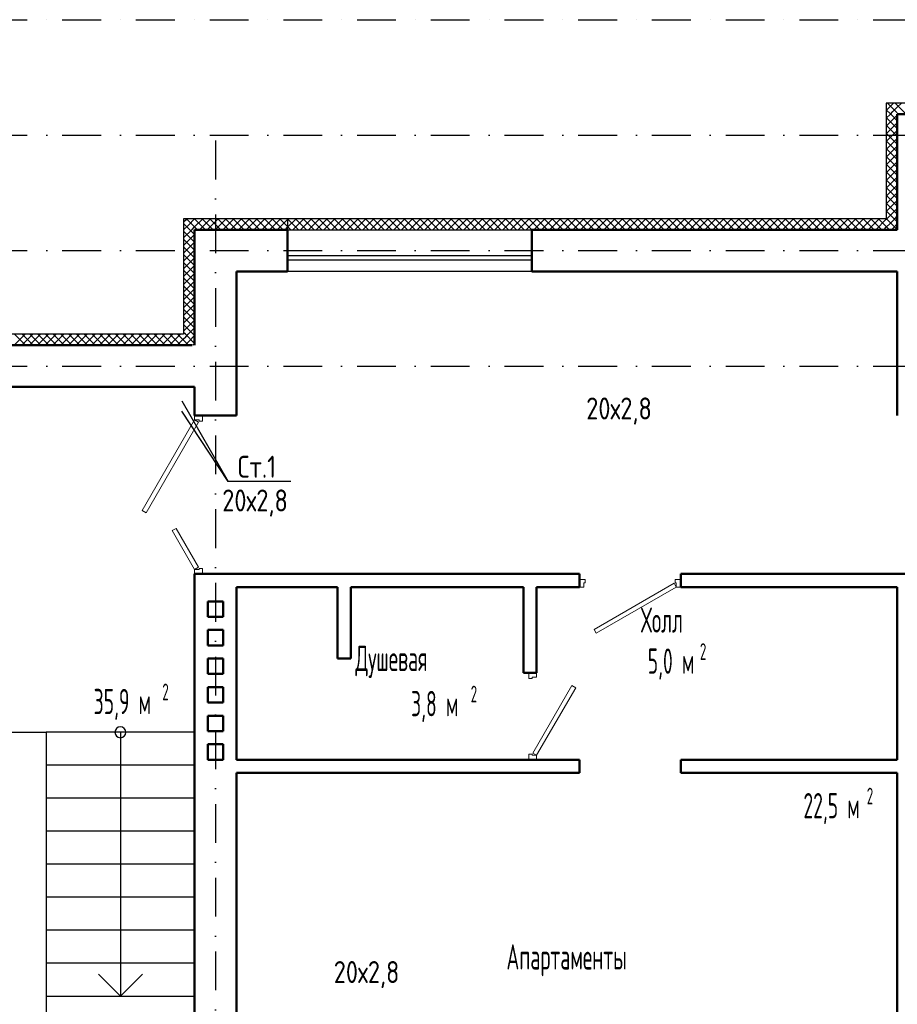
# Model space of a CAD drawing. Extents: x -1560602 to 321118, y -2308202 to -430103.
# Tile 5 of 104: x -1536627 to -1528646, y -2279298 to -2270344. Entities that reach past the tile are written whole.
import ezdxf
from ezdxf.enums import TextEntityAlignment as Align

# ---------------------------------------------------------------- set-up
doc = ezdxf.new("R2010")
doc.units = 0
doc.header["$MEASUREMENT"] = 0
doc.linetypes.add('Dot & Dashed', pattern=[670.277762, 352.777767, -176.388884, 0, -141.111112])
doc.linetypes.add('Штрихпунктирная', pattern=[0.670278, 0.352778, -0.176389, 0, -0.141111])
doc.layers.get('0').update_dxf_attribs({"color": 255, "linetype": 'CONTINUOUS'})
for name, color, linetype, lineweight in [('Вентиляция', 2, 'CONTINUOUS', 50), ('Двери', 4, 'CONTINUOUS', 15), ('стены', 5, 'CONTINUOUS', 50)]:
    doc.layers.add(name, color=color, linetype=linetype, lineweight=lineweight)
for name, color, linetype in [('Оси', 253, 'Dot & Dashed'), ('отделка', 240, 'CONTINUOUS'), ('Текст', 7, 'CONTINUOUS'), ('Утеплитель', 6, 'CONTINUOUS')]:
    doc.layers.add(name, color=color, linetype=linetype)
doc.styles.get("Standard").update_dxf_attribs({"font": 'spds.shx', "width": 0.7, "height": 250})

msp = doc.modelspace()

# ---------------------------------------------------------------- linework, layer by layer
at = {"color": 0}
for p, q in [((-1535151.4, -2273810.9, 0), (-1534730.5, -2274542.8)), ((-1534730.5, -2274542.8), (-1535151.4, -2273904.9, 0)), ((-1534160.3, -2274542.8), (-1534730.5, -2274542.8))]:
    msp.add_line(p, q, dxfattribs=at)
at = {"color": 0, "linetype": 'Continuous'}
for p, q in [((-1539385.7, -2276823.9), (-1536385.7, -2276823.9)), ((-1535035.7, -2276823.9), (-1536385.7, -2276823.9)), ((-1536385.7, -2276823.9), (-1536385.7, -2279223.9)), ((-1535710.7, -2276823.9), (-1535710.7, -2279223.9)), ((-1535035.7, -2279223.9), (-1535035.7, -2276823.9)), ((-1535035.7, -2277123.9), (-1536385.7, -2277123.9)), ((-1535035.7, -2277423.9), (-1536385.7, -2277423.9)), ((-1535035.7, -2277723.9), (-1536385.7, -2277723.9)), ((-1535035.7, -2278023.9), (-1536385.7, -2278023.9)), ((-1535035.7, -2278323.9), (-1536385.7, -2278323.9)), ((-1535035.7, -2278623.9), (-1536385.7, -2278623.9)), ((-1535035.7, -2278923.9), (-1536385.7, -2278923.9)), ((-1535910.7, -2279023.9), (-1535710.7, -2279223.9)), ((-1535710.7, -2279223.9), (-1535510.7, -2279023.9)), ((-1536385.7, -2279223.9), (-1535035.7, -2279223.9)), ((-1536385.7, -2279223.9), (-1536385.7, -2279523.9)), ((-1535035.7, -2279523.9), (-1535035.7, -2279223.9))]:
    msp.add_line(p, q, dxfattribs=at)
for start, end in [(0, 180), (180, 0)]:
    msp.add_arc((-1535710.7, -2276823.9), 50, start, end, dxfattribs=at)
at = {"layer": 'Вентиляция', "color": 0, "ltscale": 100}
for p, q in [((-1534915.7, -2275633.6), (-1534775.7, -2275633.6)), ((-1534915.7, -2275773.6), (-1534915.7, -2275633.6)), ((-1534775.7, -2275633.6), (-1534775.7, -2275773.6)), ((-1534775.7, -2275773.6), (-1534915.7, -2275773.6)), ((-1534915.7, -2275893.6), (-1534775.7, -2275893.6)), ((-1534915.7, -2276033.6), (-1534915.7, -2275893.6)), ((-1534775.7, -2275893.6), (-1534775.7, -2276033.6)), ((-1534775.7, -2276033.6), (-1534915.7, -2276033.6)), ((-1534915.7, -2276153.6), (-1534775.7, -2276153.6)), ((-1534915.7, -2276293.6), (-1534915.7, -2276153.6)), ((-1534775.7, -2276153.6), (-1534775.7, -2276293.6)), ((-1534775.7, -2276293.6), (-1534915.7, -2276293.6)), ((-1534915.7, -2276413.6), (-1534775.7, -2276413.6)), ((-1534915.7, -2276553.6), (-1534915.7, -2276413.6)), ((-1534775.7, -2276413.6), (-1534775.7, -2276553.6)), ((-1534775.7, -2276553.6), (-1534915.7, -2276553.6)), ((-1534915.7, -2276673.6), (-1534775.7, -2276673.6)), ((-1534915.7, -2276813.6), (-1534915.7, -2276673.6)), ((-1534775.7, -2276673.6), (-1534775.7, -2276813.6)), ((-1534775.7, -2276813.6), (-1534915.7, -2276813.6)), ((-1534915.7, -2276933.6), (-1534775.7, -2276933.6)), ((-1534915.7, -2277073.6), (-1534915.7, -2276933.6)), ((-1534775.7, -2276933.6), (-1534775.7, -2277073.6)), ((-1534775.7, -2277073.6), (-1534915.7, -2277073.6))]:
    msp.add_line(p, q, dxfattribs=at)
at = {"layer": 'Двери', "color": 0, "linetype": 'Continuous'}
for p, q in [((-1535035.7, -2273943.6), (-1535035.7, -2273983.6)), ((-1534965.7, -2273993.6), (-1534965.7, -2273943.6)), ((-1535035.7, -2273983.6), (-1535511.7, -2274808)), ((-1535477.1, -2274828), (-1535001.1, -2274003.6)), ((-1535035.7, -2273983.6), (-1534995.7, -2273983.6)), ((-1535001.1, -2274003.6), (-1535035.7, -2273983.6)), ((-1534995.7, -2273983.6), (-1534995.7, -2273993.6)), ((-1534995.7, -2273993.6), (-1534965.7, -2273993.6)), ((-1535511.7, -2274808), (-1535477.1, -2274828)), ((-1535239.7, -2274990.2), (-1535205.1, -2274970.2)), ((-1535035.7, -2275343.6), (-1535239.7, -2274990.2)), ((-1535205.1, -2274970.2), (-1535001.1, -2275323.6)), ((-1535001.1, -2275323.6), (-1535035.7, -2275343.6)), ((-1534995.7, -2275343.6), (-1535035.7, -2275343.6)), ((-1535035.7, -2275343.6), (-1535035.7, -2275383.6)), ((-1534965.7, -2275333.6), (-1534995.7, -2275333.6)), ((-1534995.7, -2275333.6), (-1534995.7, -2275343.6)), ((-1534965.7, -2275383.6), (-1534965.7, -2275333.6)), ((-1531535.7, -2275433.6), (-1531485.7, -2275433.6)), ((-1531485.7, -2275463.6), (-1531495.7, -2275463.6)), ((-1531495.7, -2275463.6), (-1531495.7, -2275503.6)), ((-1531485.7, -2275433.6), (-1531485.7, -2275463.6)), ((-1531403.2, -2275888.9), (-1530675.7, -2275468.9)), ((-1530675.7, -2275468.9), (-1530655.7, -2275503.6)), ((-1530665.7, -2275463.6), (-1530665.7, -2275433.6)), ((-1530665.7, -2275433.6), (-1530615.7, -2275433.6)), ((-1530655.7, -2275463.6), (-1530665.7, -2275463.6)), ((-1530655.7, -2275503.6), (-1530655.7, -2275463.6)), ((-1531495.7, -2275503.6), (-1531535.7, -2275503.6)), ((-1530655.7, -2275503.6), (-1531383.2, -2275923.6)), ((-1530615.7, -2275503.6), (-1530655.7, -2275503.6)), ((-1531383.2, -2275923.6), (-1531403.2, -2275888.9)), ((-1531995.7, -2276283.6), (-1531995.7, -2276333.6)), ((-1531925.7, -2276323.6), (-1531925.7, -2276283.6)), ((-1531995.7, -2276333.6), (-1531965.7, -2276333.6)), ((-1531965.7, -2276333.6), (-1531965.7, -2276323.6)), ((-1531965.7, -2276323.6), (-1531925.7, -2276323.6)), ((-1531605.4, -2276398.7), (-1531960.4, -2277013.6)), ((-1531925.7, -2277033.6), (-1531570.7, -2276418.7)), ((-1531570.7, -2276418.7), (-1531605.4, -2276398.7)), ((-1531965.7, -2277023.6), (-1531995.7, -2277023.6)), ((-1531995.7, -2277023.6), (-1531995.7, -2277073.6)), ((-1531965.7, -2277033.6), (-1531965.7, -2277023.6)), ((-1531925.7, -2277033.6), (-1531965.7, -2277033.6)), ((-1531960.4, -2277013.6), (-1531925.7, -2277033.6)), ((-1531925.7, -2277073.6), (-1531925.7, -2277033.6))]:
    msp.add_line(p, q, dxfattribs=at)
at = {"layer": 'Оси', "color": 0, "linetype": 'Штрихпунктирная', "lineweight": -3, "ltscale": 1000}
for p, q in [((-1556351.1, -2270343.9), (-1508285.7, -2270343.9)), ((-1556351.1, -2271393.9), (-1496895.7, -2271393.9)), ((-1534845.7, -2271443.9), (-1534845.7, -2295548.9)), ((-1556351.1, -2272443.9), (-1496895.7, -2272443.9)), ((-1556351.1, -2273493.9), (-1496895.7, -2273493.9))]:
    msp.add_line(p, q, dxfattribs=at)
at = {"layer": 'отделка', "color": 0, "ltscale": 100}
for p, q in [((-1534190.7, -2272253.5), (-1531970.7, -2272253.5)), ((-1534190.7, -2272488.5), (-1531970.7, -2272488.5)), ((-1534190.7, -2272528.5), (-1531970.7, -2272528.5)), ((-1531970.7, -2272633.5), (-1534190.7, -2272633.5))]:
    msp.add_line(p, q, dxfattribs=at)
at = {"layer": 'стены', "color": 0, "linetype": 'Continuous'}
for p, q in [((-1528645.7, -2271203.5), (-1528645.7, -2272253.5)), ((-1527800.7, -2271203.5), (-1528645.7, -2271203.5)), ((-1535035.7, -2272253.5), (-1535035.7, -2273303.6)), ((-1534190.7, -2272253.5), (-1535035.7, -2272253.5)), ((-1531330.7, -2272253.5), (-1531970.7, -2272253.5)), ((-1531970.7, -2272253.5), (-1531970.7, -2272323.5)), ((-1531970.7, -2272253.5), (-1531970.7, -2272323.5)), ((-1528645.7, -2272253.5), (-1531330.7, -2272253.5)), ((-1531970.7, -2272323.5), (-1531970.7, -2272633.5)), ((-1534655.7, -2273813.6), (-1534655.7, -2272633.5)), ((-1534655.7, -2272633.5), (-1534190.7, -2272633.5)), ((-1531970.7, -2272633.5), (-1531330.7, -2272633.5)), ((-1531330.7, -2272633.5), (-1528645.7, -2272633.5)), ((-1528645.7, -2272633.5), (-1528645.7, -2273943.6)), ((-1535057.1, -2273303.6), (-1537720.7, -2273303.6)), ((-1537715.8, -2273683.6), (-1535035.7, -2273683.6)), ((-1535035.7, -2273683.6), (-1535035.7, -2273943.6)), ((-1534655.7, -2273943.6), (-1534655.7, -2273813.6)), ((-1534655.7, -2273943.6), (-1535035.7, -2273943.6)), ((-1535035.7, -2275383.6), (-1535035.7, -2281003.9)), ((-1531535.7, -2275383.6), (-1535035.7, -2275383.6)), ((-1528265.7, -2275383.6), (-1530615.7, -2275383.6)), ((-1534655.7, -2277073.6), (-1534655.7, -2275503.6)), ((-1534655.7, -2275503.6), (-1533735.7, -2275503.6)), ((-1534655.7, -2277050.6), (-1534655.7, -2275526.6)), ((-1533758.7, -2275503.6), (-1534632.7, -2275503.6)), ((-1533735.7, -2275503.6), (-1533735.7, -2276153.6)), ((-1533615.7, -2276153.6), (-1533615.7, -2275503.6)), ((-1533615.7, -2275503.6), (-1532045.7, -2275503.6)), ((-1532045.7, -2275503.6), (-1532045.7, -2276283.6)), ((-1531925.7, -2276283.6), (-1531925.7, -2275503.6)), ((-1531925.7, -2275503.6), (-1531535.7, -2275503.6)), ((-1530615.7, -2275503.6), (-1528645.7, -2275503.6)), ((-1528645.7, -2275503.6), (-1528645.7, -2277073.6)), ((-1533735.7, -2276153.6), (-1533615.7, -2276153.6)), ((-1531535.7, -2277073.6), (-1534655.7, -2277073.6)), ((-1531535.7, -2277098.6), (-1531535.7, -2277073.6)), ((-1531535.7, -2277098.6), (-1531535.7, -2277193.6)), ((-1528645.7, -2277073.6), (-1530615.7, -2277073.6)), ((-1534655.7, -2281003.9), (-1534655.7, -2277193.6)), ((-1534655.7, -2277193.6), (-1531535.7, -2277193.6)), ((-1530615.7, -2277193.6), (-1528645.7, -2277193.6)), ((-1528645.7, -2277193.6), (-1528645.7, -2281003.9))]:
    msp.add_line(p, q, dxfattribs=at)
at = {"layer": 'стены', "color": 0, "ltscale": 100}
for p, q in [((-1534190.7, -2272633.5), (-1534190.7, -2272253.5)), ((-1531535.7, -2275383.6), (-1531535.7, -2275503.6)), ((-1530615.7, -2275383.6), (-1530615.7, -2275491.1)), ((-1530615.7, -2275491.1), (-1530615.7, -2275503.6)), ((-1531925.7, -2276283.6), (-1532045.7, -2276283.6)), ((-1530615.7, -2277073.6), (-1530615.7, -2277193.6))]:
    msp.add_line(p, q, dxfattribs=at)
at = {"layer": 'Утеплитель', "color": 0, "linetype": 'Continuous'}
for p, q in [((-1528745.7, -2271103.5), (-1528745.7, -2271203.5)), ((-1527800.7, -2271103.5), (-1528745.7, -2271103.5)), ((-1528745.7, -2271169.5), (-1528716.7, -2271140.4)), ((-1528705.1, -2271203.5), (-1528745.7, -2271162.9)), ((-1528645.7, -2271192.2), (-1528734.4, -2271103.5)), ((-1528716.7, -2271140.4), (-1528679.8, -2271103.5)), ((-1528709.1, -2271203.5), (-1528685.6, -2271180)), ((-1528685.6, -2271180), (-1528645.7, -2271140.2)), ((-1528645.7, -2271121.5), (-1528663.7, -2271103.5)), ((-1528645.7, -2271140.2), (-1528609.1, -2271103.5)), ((-1528563.7, -2271203.5), (-1528645.7, -2271121.5)), ((-1528745.7, -2271203.5), (-1528745.7, -2272153.5)), ((-1528745.7, -2271240.2), (-1528709.1, -2271203.5)), ((-1528745.7, -2271310.9), (-1528654.4, -2271219.6)), ((-1528645.7, -2271333.6), (-1528745.7, -2271233.6)), ((-1528645.7, -2271262.9), (-1528705.1, -2271203.5)), ((-1528745.7, -2271381.6), (-1528645.7, -2271281.6)), ((-1528645.7, -2271404.4), (-1528745.7, -2271304.4)), ((-1528745.7, -2271452.3), (-1528645.7, -2271352.3)), ((-1528645.7, -2271475.1), (-1528745.7, -2271375.1)), ((-1528745.7, -2271523), (-1528645.7, -2271423)), ((-1528645.7, -2271545.8), (-1528745.7, -2271445.8)), ((-1528745.7, -2271593.8), (-1528645.7, -2271493.8)), ((-1528645.7, -2271616.5), (-1528745.7, -2271516.5)), ((-1528745.7, -2271664.5), (-1528645.7, -2271564.5)), ((-1528645.7, -2271687.2), (-1528745.7, -2271587.2)), ((-1528745.7, -2271735.2), (-1528645.7, -2271635.2)), ((-1528645.7, -2271757.9), (-1528745.7, -2271657.9)), ((-1528745.7, -2271805.9), (-1528645.7, -2271705.9)), ((-1528645.7, -2271828.6), (-1528745.7, -2271728.6)), ((-1528745.7, -2271876.6), (-1528645.7, -2271776.6)), ((-1528645.7, -2271899.3), (-1528745.7, -2271799.3)), ((-1528745.7, -2271947.3), (-1528645.7, -2271847.3)), ((-1528645.7, -2271970), (-1528745.7, -2271870)), ((-1528745.7, -2272018), (-1528645.7, -2271918)), ((-1528645.7, -2272040.7), (-1528745.7, -2271940.7)), ((-1528745.7, -2272088.7), (-1528645.7, -2271988.7)), ((-1528645.7, -2272111.5), (-1528745.7, -2272011.5)), ((-1528674.4, -2272153.5), (-1528745.7, -2272082.2)), ((-1528739.9, -2272153.5), (-1528645.7, -2272059.4)), ((-1535135.7, -2272153.5), (-1535135.7, -2273203.6)), ((-1534190.7, -2272153.5), (-1535135.7, -2272153.5)), ((-1535135.7, -2272185.5), (-1535121.7, -2272171.4)), ((-1535121.7, -2272171.4), (-1535103.8, -2272153.5)), ((-1535035.7, -2272226.8), (-1535109, -2272153.5)), ((-1535090.5, -2272211), (-1535035.7, -2272156.2)), ((-1535035.7, -2272156.1), (-1535038.3, -2272153.5)), ((-1535035.7, -2272156.2), (-1535033.1, -2272153.5)), ((-1535035.7, -2272226.9), (-1534962.4, -2272153.5)), ((-1534938.3, -2272253.5), (-1535035.7, -2272156.1)), ((-1534991.7, -2272253.5), (-1534891.7, -2272153.5)), ((-1534867.6, -2272253.5), (-1534967.6, -2272153.5)), ((-1534921, -2272253.5), (-1534821, -2272153.5)), ((-1534796.9, -2272253.5), (-1534896.9, -2272153.5)), ((-1534850.3, -2272253.5), (-1534750.3, -2272153.5)), ((-1534726.2, -2272253.5), (-1534826.2, -2272153.5)), ((-1534779.5, -2272253.5), (-1534679.5, -2272153.5)), ((-1534655.5, -2272253.5), (-1534755.5, -2272153.5)), ((-1534708.8, -2272253.5), (-1534608.8, -2272153.5)), ((-1534584.8, -2272253.5), (-1534684.8, -2272153.5)), ((-1534638.1, -2272253.5), (-1534538.1, -2272153.5)), ((-1534514.1, -2272253.5), (-1534614.1, -2272153.5)), ((-1534567.4, -2272253.5), (-1534467.4, -2272153.5)), ((-1534443.4, -2272253.5), (-1534543.4, -2272153.5)), ((-1534496.7, -2272253.5), (-1534396.7, -2272153.5)), ((-1534372.6, -2272253.5), (-1534472.6, -2272153.5)), ((-1534426, -2272253.5), (-1534326, -2272153.5)), ((-1534301.9, -2272253.5), (-1534401.9, -2272153.5)), ((-1534355.3, -2272253.5), (-1534255.3, -2272153.5)), ((-1534231.2, -2272253.5), (-1534331.2, -2272153.5)), ((-1534284.6, -2272253.5), (-1534190.7, -2272159.7)), ((-1534190.7, -2272223.3), (-1534260.5, -2272153.5)), ((-1534190.7, -2272153.5), (-1534190.7, -2272253.5)), ((-1534190.7, -2272153.5), (-1534190.7, -2272253.5)), ((-1528745.7, -2272153.5), (-1534190.7, -2272153.5)), ((-1534190.7, -2272159.7), (-1534184.6, -2272153.5)), ((-1534190.7, -2272230.4), (-1534113.9, -2272153.5)), ((-1534089.8, -2272253.5), (-1534189.8, -2272153.5)), ((-1534143.2, -2272253.5), (-1534043.2, -2272153.5)), ((-1534019.1, -2272253.5), (-1534119.1, -2272153.5)), ((-1534072.4, -2272253.5), (-1533972.4, -2272153.5)), ((-1533948.4, -2272253.5), (-1534048.4, -2272153.5)), ((-1534001.7, -2272253.5), (-1533901.7, -2272153.5)), ((-1533877.7, -2272253.5), (-1533977.7, -2272153.5)), ((-1533931, -2272253.5), (-1533831, -2272153.5)), ((-1533807, -2272253.5), (-1533907, -2272153.5)), ((-1533860.3, -2272253.5), (-1533760.3, -2272153.5)), ((-1533736.2, -2272253.5), (-1533836.2, -2272153.5)), ((-1533789.6, -2272253.5), (-1533689.6, -2272153.5)), ((-1533665.5, -2272253.5), (-1533765.5, -2272153.5)), ((-1533718.9, -2272253.5), (-1533618.9, -2272153.5)), ((-1533594.8, -2272253.5), (-1533694.8, -2272153.5)), ((-1533648.2, -2272253.5), (-1533548.2, -2272153.5)), ((-1533524.1, -2272253.5), (-1533624.1, -2272153.5)), ((-1533577.5, -2272253.5), (-1533477.5, -2272153.5)), ((-1533453.4, -2272253.5), (-1533553.4, -2272153.5)), ((-1533506.8, -2272253.5), (-1533406.8, -2272153.5)), ((-1533382.7, -2272253.5), (-1533482.7, -2272153.5)), ((-1533436, -2272253.5), (-1533336, -2272153.5)), ((-1533312, -2272253.5), (-1533412, -2272153.5)), ((-1533365.3, -2272253.5), (-1533265.3, -2272153.5)), ((-1533241.3, -2272253.5), (-1533341.3, -2272153.5)), ((-1533294.6, -2272253.5), (-1533194.6, -2272153.5)), ((-1533170.6, -2272253.5), (-1533270.6, -2272153.5)), ((-1533223.9, -2272253.5), (-1533123.9, -2272153.5)), ((-1533099.9, -2272253.5), (-1533199.9, -2272153.5)), ((-1533153.2, -2272253.5), (-1533053.2, -2272153.5)), ((-1533029.1, -2272253.5), (-1533129.1, -2272153.5)), ((-1533082.5, -2272253.5), (-1532982.5, -2272153.5)), ((-1532958.4, -2272253.5), (-1533058.4, -2272153.5)), ((-1533011.8, -2272253.5), (-1532911.8, -2272153.5)), ((-1532887.7, -2272253.5), (-1532987.7, -2272153.5)), ((-1532941.1, -2272253.5), (-1532841.1, -2272153.5)), ((-1532817, -2272253.5), (-1532917, -2272153.5)), ((-1532870.4, -2272253.5), (-1532770.4, -2272153.5)), ((-1532746.3, -2272253.5), (-1532846.3, -2272153.5)), ((-1532799.6, -2272253.5), (-1532699.6, -2272153.5)), ((-1532675.6, -2272253.5), (-1532775.6, -2272153.5)), ((-1532728.9, -2272253.5), (-1532628.9, -2272153.5)), ((-1532604.9, -2272253.5), (-1532704.9, -2272153.5)), ((-1532658.2, -2272253.5), (-1532558.2, -2272153.5)), ((-1532534.2, -2272253.5), (-1532634.2, -2272153.5)), ((-1532587.5, -2272253.5), (-1532487.5, -2272153.5)), ((-1532463.5, -2272253.5), (-1532563.5, -2272153.5)), ((-1532516.8, -2272253.5), (-1532416.8, -2272153.5)), ((-1532392.7, -2272253.5), (-1532492.7, -2272153.5)), ((-1532446.1, -2272253.5), (-1532346.1, -2272153.5)), ((-1532322, -2272253.5), (-1532422, -2272153.5)), ((-1532375.4, -2272253.5), (-1532275.4, -2272153.5)), ((-1532251.3, -2272253.5), (-1532351.3, -2272153.5)), ((-1532304.7, -2272253.5), (-1532204.7, -2272153.5)), ((-1532180.6, -2272253.5), (-1532280.6, -2272153.5)), ((-1532234, -2272253.5), (-1532134, -2272153.5)), ((-1532109.9, -2272253.5), (-1532209.9, -2272153.5)), ((-1532163.3, -2272253.5), (-1532063.3, -2272153.5)), ((-1532039.2, -2272253.5), (-1532139.2, -2272153.5)), ((-1532092.5, -2272253.5), (-1531992.5, -2272153.5)), ((-1531968.5, -2272253.5), (-1532068.5, -2272153.5)), ((-1532021.8, -2272253.5), (-1531921.8, -2272153.5)), ((-1531897.8, -2272253.5), (-1531997.8, -2272153.5)), ((-1531951.1, -2272253.5), (-1531851.1, -2272153.5)), ((-1531827.1, -2272253.5), (-1531927.1, -2272153.5)), ((-1531880.4, -2272253.5), (-1531780.4, -2272153.5)), ((-1531756.3, -2272253.5), (-1531856.3, -2272153.5)), ((-1531809.7, -2272253.5), (-1531709.7, -2272153.5)), ((-1531685.6, -2272253.5), (-1531785.6, -2272153.5)), ((-1531739, -2272253.5), (-1531639, -2272153.5)), ((-1531614.9, -2272253.5), (-1531714.9, -2272153.5)), ((-1531668.3, -2272253.5), (-1531568.3, -2272153.5)), ((-1531544.2, -2272253.5), (-1531644.2, -2272153.5)), ((-1531597.6, -2272253.5), (-1531497.6, -2272153.5)), ((-1531473.5, -2272253.5), (-1531573.5, -2272153.5)), ((-1531526.9, -2272253.5), (-1531426.9, -2272153.5)), ((-1531402.8, -2272253.5), (-1531502.8, -2272153.5)), ((-1531456.1, -2272253.5), (-1531356.1, -2272153.5)), ((-1531332.1, -2272253.5), (-1531432.1, -2272153.5)), ((-1531385.4, -2272253.5), (-1531285.4, -2272153.5)), ((-1531261.4, -2272253.5), (-1531361.4, -2272153.5)), ((-1531314.7, -2272253.5), (-1531214.7, -2272153.5)), ((-1531190.7, -2272253.5), (-1531290.7, -2272153.5)), ((-1531244, -2272253.5), (-1531144, -2272153.5)), ((-1531120, -2272253.5), (-1531220, -2272153.5)), ((-1531173.3, -2272253.5), (-1531073.3, -2272153.5)), ((-1531049.2, -2272253.5), (-1531149.2, -2272153.5)), ((-1531102.6, -2272253.5), (-1531002.6, -2272153.5)), ((-1530978.5, -2272253.5), (-1531078.5, -2272153.5)), ((-1531031.9, -2272253.5), (-1530931.9, -2272153.5)), ((-1530907.8, -2272253.5), (-1531007.8, -2272153.5)), ((-1530961.2, -2272253.5), (-1530861.2, -2272153.5)), ((-1530837.1, -2272253.5), (-1530937.1, -2272153.5)), ((-1530890.5, -2272253.5), (-1530790.5, -2272153.5)), ((-1530766.4, -2272253.5), (-1530866.4, -2272153.5)), ((-1530819.8, -2272253.5), (-1530719.8, -2272153.5)), ((-1530695.7, -2272253.5), (-1530795.7, -2272153.5)), ((-1530749, -2272253.5), (-1530649, -2272153.5)), ((-1530625, -2272253.5), (-1530725, -2272153.5)), ((-1530678.3, -2272253.5), (-1530578.3, -2272153.5)), ((-1530554.3, -2272253.5), (-1530654.3, -2272153.5)), ((-1530607.6, -2272253.5), (-1530507.6, -2272153.5)), ((-1530483.6, -2272253.5), (-1530583.6, -2272153.5)), ((-1530536.9, -2272253.5), (-1530436.9, -2272153.5)), ((-1530412.8, -2272253.5), (-1530512.8, -2272153.5)), ((-1530466.2, -2272253.5), (-1530366.2, -2272153.5)), ((-1530342.1, -2272253.5), (-1530442.1, -2272153.5)), ((-1530395.5, -2272253.5), (-1530295.5, -2272153.5)), ((-1530271.4, -2272253.5), (-1530371.4, -2272153.5)), ((-1530324.8, -2272253.5), (-1530224.8, -2272153.5)), ((-1530200.7, -2272253.5), (-1530300.7, -2272153.5)), ((-1530254.1, -2272253.5), (-1530154.1, -2272153.5)), ((-1530130, -2272253.5), (-1530230, -2272153.5)), ((-1530183.4, -2272253.5), (-1530083.4, -2272153.5)), ((-1530059.3, -2272253.5), (-1530159.3, -2272153.5)), ((-1530112.6, -2272253.5), (-1530012.6, -2272153.5)), ((-1529988.6, -2272253.5), (-1530088.6, -2272153.5)), ((-1530041.9, -2272253.5), (-1529941.9, -2272153.5)), ((-1529917.9, -2272253.5), (-1530017.9, -2272153.5)), ((-1529971.2, -2272253.5), (-1529871.2, -2272153.5)), ((-1529847.2, -2272253.5), (-1529947.2, -2272153.5)), ((-1529900.5, -2272253.5), (-1529800.5, -2272153.5)), ((-1529776.4, -2272253.5), (-1529876.4, -2272153.5)), ((-1529829.8, -2272253.5), (-1529729.8, -2272153.5)), ((-1529705.7, -2272253.5), (-1529805.7, -2272153.5)), ((-1529759.1, -2272253.5), (-1529659.1, -2272153.5)), ((-1529635, -2272253.5), (-1529735, -2272153.5)), ((-1529688.4, -2272253.5), (-1529588.4, -2272153.5)), ((-1529564.3, -2272253.5), (-1529664.3, -2272153.5)), ((-1529617.7, -2272253.5), (-1529517.7, -2272153.5)), ((-1529493.6, -2272253.5), (-1529593.6, -2272153.5)), ((-1529547, -2272253.5), (-1529447, -2272153.5)), ((-1529422.9, -2272253.5), (-1529522.9, -2272153.5)), ((-1529476.2, -2272253.5), (-1529376.2, -2272153.5)), ((-1529352.2, -2272253.5), (-1529452.2, -2272153.5)), ((-1529405.5, -2272253.5), (-1529305.5, -2272153.5)), ((-1529281.5, -2272253.5), (-1529381.5, -2272153.5)), ((-1529334.8, -2272253.5), (-1529234.8, -2272153.5)), ((-1529210.8, -2272253.5), (-1529310.8, -2272153.5)), ((-1529264.1, -2272253.5), (-1529164.1, -2272153.5)), ((-1529140.1, -2272253.5), (-1529240.1, -2272153.5)), ((-1529193.4, -2272253.5), (-1529093.4, -2272153.5)), ((-1529069.3, -2272253.5), (-1529169.3, -2272153.5)), ((-1529122.7, -2272253.5), (-1529022.7, -2272153.5)), ((-1528998.6, -2272253.5), (-1529098.6, -2272153.5)), ((-1529052, -2272253.5), (-1528952, -2272153.5)), ((-1528927.9, -2272253.5), (-1529027.9, -2272153.5)), ((-1528981.3, -2272253.5), (-1528881.3, -2272153.5)), ((-1528857.2, -2272253.5), (-1528957.2, -2272153.5)), ((-1528910.6, -2272253.5), (-1528810.6, -2272153.5)), ((-1528786.5, -2272253.5), (-1528886.5, -2272153.5)), ((-1528839.9, -2272253.5), (-1528745.7, -2272159.4)), ((-1528745.7, -2272223.6), (-1528815.8, -2272153.5)), ((-1528745.1, -2272153.5), (-1528745.7, -2272152.9)), ((-1528745.7, -2272159.4), (-1528743.1, -2272156.8)), ((-1528645.7, -2272252.9), (-1528745.1, -2272153.5)), ((-1528743.1, -2272156.8), (-1528739.9, -2272153.5)), ((-1528712, -2272196.4), (-1528669.1, -2272153.5)), ((-1528645.7, -2272182.2), (-1528674.4, -2272153.5)), ((-1528669.1, -2272153.5), (-1528645.7, -2272130.1)), ((-1535035.7, -2272297.6), (-1535135.7, -2272197.6)), ((-1535135.7, -2272256.2), (-1535090.5, -2272211)), ((-1535135.7, -2272326.9), (-1535059.4, -2272250.6)), ((-1535059.4, -2272250.6), (-1535035.7, -2272226.9)), ((-1535009, -2272253.5), (-1535035.7, -2272226.8)), ((-1534213.9, -2272253.5), (-1534190.7, -2272230.4)), ((-1534160.5, -2272253.5), (-1534190.7, -2272223.3)), ((-1528769.1, -2272253.5), (-1528745.7, -2272230.1)), ((-1528745.7, -2272230.1), (-1528712, -2272196.4)), ((-1528715.8, -2272253.5), (-1528745.7, -2272223.6)), ((-1528698.4, -2272253.5), (-1528680.9, -2272236)), ((-1528680.9, -2272236), (-1528645.7, -2272200.9)), ((-1535035.7, -2272368.3), (-1535135.7, -2272268.3)), ((-1535135.7, -2272397.6), (-1535035.7, -2272297.6)), ((-1535035.7, -2272439), (-1535135.7, -2272339)), ((-1535135.7, -2272468.3), (-1535035.7, -2272368.3)), ((-1535035.7, -2272509.7), (-1535135.7, -2272409.7)), ((-1535135.7, -2272539), (-1535035.7, -2272439)), ((-1535035.7, -2272580.4), (-1535135.7, -2272480.4)), ((-1535135.7, -2272609.7), (-1535035.7, -2272509.7)), ((-1535035.7, -2272651.1), (-1535135.7, -2272551.1)), ((-1535135.7, -2272680.4), (-1535035.7, -2272580.4)), ((-1535035.7, -2272721.8), (-1535135.7, -2272621.8)), ((-1535135.7, -2272751.2), (-1535035.7, -2272651.2)), ((-1535035.7, -2272792.5), (-1535135.7, -2272692.5)), ((-1535135.7, -2272821.9), (-1535035.7, -2272721.9)), ((-1535035.7, -2272863.2), (-1535135.7, -2272763.2)), ((-1535135.7, -2272892.6), (-1535035.7, -2272792.6)), ((-1535035.7, -2272933.9), (-1535135.7, -2272833.9)), ((-1535135.7, -2272963.3), (-1535035.7, -2272863.3)), ((-1535035.7, -2273004.7), (-1535135.7, -2272904.7)), ((-1535135.7, -2273034), (-1535035.7, -2272934)), ((-1535035.7, -2273075.4), (-1535135.7, -2272975.4)), ((-1535135.7, -2273104.7), (-1535035.7, -2273004.7)), ((-1535035.7, -2273146.1), (-1535135.7, -2273046.1)), ((-1535135.7, -2273175.4), (-1535035.7, -2273075.4)), ((-1535049, -2273203.6), (-1535135.7, -2273116.8)), ((-1535093.2, -2273203.6), (-1535035.7, -2273146.1)), ((-1535135.7, -2273203.6), (-1537720.7, -2273203.6)), ((-1536678.1, -2273303.6), (-1536578.1, -2273203.6)), ((-1536575.3, -2273303.6), (-1536675.3, -2273203.6)), ((-1536607.4, -2273303.6), (-1536507.4, -2273203.6)), ((-1536504.6, -2273303.6), (-1536604.6, -2273203.6)), ((-1536536.7, -2273303.6), (-1536436.7, -2273203.6)), ((-1536433.9, -2273303.6), (-1536533.9, -2273203.6)), ((-1536466, -2273303.6), (-1536366, -2273203.6)), ((-1536363.2, -2273303.6), (-1536463.2, -2273203.6)), ((-1536395.2, -2273303.6), (-1536295.2, -2273203.6)), ((-1536292.5, -2273303.6), (-1536392.5, -2273203.6)), ((-1536324.5, -2273303.6), (-1536224.5, -2273203.6)), ((-1536221.8, -2273303.6), (-1536321.8, -2273203.6)), ((-1536253.8, -2273303.6), (-1536153.8, -2273203.6)), ((-1536151.1, -2273303.6), (-1536251.1, -2273203.6)), ((-1536183.1, -2273303.6), (-1536083.1, -2273203.6)), ((-1536080.3, -2273303.6), (-1536180.3, -2273203.6)), ((-1536112.4, -2273303.6), (-1536012.4, -2273203.6)), ((-1536009.6, -2273303.6), (-1536109.6, -2273203.6)), ((-1536041.7, -2273303.6), (-1535941.7, -2273203.6)), ((-1535938.9, -2273303.6), (-1536038.9, -2273203.6)), ((-1535971, -2273303.6), (-1535871, -2273203.6)), ((-1535868.2, -2273303.6), (-1535968.2, -2273203.6)), ((-1535900.3, -2273303.6), (-1535800.3, -2273203.6)), ((-1535797.5, -2273303.6), (-1535897.5, -2273203.6)), ((-1535829.6, -2273303.6), (-1535729.6, -2273203.6)), ((-1535726.8, -2273303.6), (-1535826.8, -2273203.6)), ((-1535758.9, -2273303.6), (-1535658.9, -2273203.6)), ((-1535656.1, -2273303.6), (-1535756.1, -2273203.6)), ((-1535688.1, -2273303.6), (-1535588.1, -2273203.6)), ((-1535585.4, -2273303.6), (-1535685.4, -2273203.6)), ((-1535617.4, -2273303.6), (-1535517.4, -2273203.6)), ((-1535514.7, -2273303.6), (-1535614.7, -2273203.6)), ((-1535546.7, -2273303.6), (-1535446.7, -2273203.6)), ((-1535444, -2273303.6), (-1535544, -2273203.6)), ((-1535476, -2273303.6), (-1535376, -2273203.6)), ((-1535373.2, -2273303.6), (-1535473.2, -2273203.6)), ((-1535405.3, -2273303.6), (-1535305.3, -2273203.6)), ((-1535302.5, -2273303.6), (-1535402.5, -2273203.6)), ((-1535334.6, -2273303.6), (-1535234.6, -2273203.6)), ((-1535231.8, -2273303.6), (-1535331.8, -2273203.6)), ((-1535263.9, -2273303.6), (-1535163.9, -2273203.6)), ((-1535161.1, -2273303.6), (-1535261.1, -2273203.6)), ((-1535193.2, -2273303.6), (-1535135.7, -2273246.1)), ((-1535135.7, -2273258.2), (-1535190.4, -2273203.6)), ((-1535119.7, -2273203.6), (-1535135.7, -2273187.5)), ((-1535135.7, -2273246.1), (-1535117, -2273227.4)), ((-1535035.7, -2273287.5), (-1535119.7, -2273203.6)), ((-1535117, -2273227.4), (-1535093.2, -2273203.6)), ((-1535085.9, -2273267), (-1535035.7, -2273216.8)), ((-1535035.7, -2273216.8), (-1535049, -2273203.6)), ((-1535090.4, -2273303.6), (-1535135.7, -2273258.2)), ((-1535122.5, -2273303.6), (-1535085.9, -2273267)), ((-1535051.7, -2273303.6), (-1535035.7, -2273287.6))]:
    msp.add_line(p, q, dxfattribs=at)

# ---------------------------------------------------------------- texts
at = {"color": 0}
for p in [(-1531474.7, -2273979.5), (-1534784.8, -2274816.1), (-1533770.6, -2279104.6, 0)]:
    msp.add_text('20х2,8', height=200, dxfattribs=at).set_placement(p)
msp.add_text('Ст.1', height=200, dxfattribs=at).set_placement((-1534469.9, -2274409.1), align=Align.MIDDLE_CENTER)
at = {"layer": 'Текст', "color": 0, "linetype": 'Continuous', "width": 0.7}
for s, height, p in [('Холл', 230, (-1530976.9, -2275918.3)), ('2', 151.8, (-1530441, -2276165.7)), ('Душевая', 230, (-1533574.1, -2276267.2)), ('5,0 м', 230, (-1530915.4, -2276292.2)), ('2', 151.8, (-1535329.6, -2276532.9)), ('35,9 м', 230, (-1535954.2, -2276659.4)), ('3,8 м', 230, (-1533067.4, -2276678.6)), ('2', 151.8, (-1532525, -2276552.1)), ('2', 151.8, (-1528923.3, -2277479.8)), ('22,5 м', 230, (-1529499.6, -2277606.3)), ('Апартаменты', 230, (-1532200.2, -2278981.5))]:
    msp.add_text(s, height=height, dxfattribs=at).set_placement(p)

doc.saveas('drawing.dxf')
